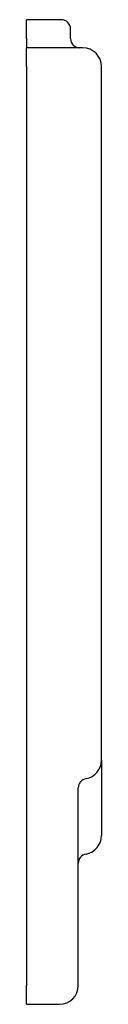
# Model space of a CAD drawing. Header units: millimetres. Extents: x 4423.09 to 4423.13, y 1889.334 to 1889.859.
import ezdxf

# ---------------------------------------------------------------- set-up
doc = ezdxf.new("R2010")
doc.units = ezdxf.units.MM
doc.layers.add('SANINDUSA', color=3, linetype='Continuous')

msp = doc.modelspace()

# ---------------------------------------------------------------- linework, layer by layer
at = {"layer": 'SANINDUSA'}
for p, q in [((4423.108269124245, 1889.858869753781), (4423.089769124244, 1889.858869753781)), ((4423.089769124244, 1889.853869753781), (4423.089769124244, 1889.858869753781)), ((4423.089769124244, 1889.848869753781), (4423.089769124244, 1889.853869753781)), ((4423.113269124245, 1889.848869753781), (4423.113269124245, 1889.853869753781)), ((4423.089769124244, 1889.848869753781), (4423.089769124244, 1889.843869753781)), ((4423.119769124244, 1889.843869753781), (4423.089769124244, 1889.843869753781)), ((4423.089769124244, 1889.833869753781), (4423.089769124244, 1889.843869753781)), ((4423.089769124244, 1889.833869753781), (4423.089769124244, 1889.343869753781)), ((4423.129769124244, 1889.464057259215), (4423.129769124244, 1889.833869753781)), ((4423.129769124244, 1889.464057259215), (4423.129769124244, 1889.423848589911)), ((4423.117369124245, 1889.449284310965), (4423.117369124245, 1889.449286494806)), ((4423.117369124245, 1889.343869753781), (4423.117369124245, 1889.449284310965)), ((4423.089769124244, 1889.333869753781), (4423.089769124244, 1889.343869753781)), ((4423.089769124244, 1889.333869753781), (4423.107369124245, 1889.333869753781))]:
    msp.add_line(p, q, dxfattribs=at)
for centre, radius, start, end in [((4423.108269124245, 1889.853869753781), 0.005, 0, 90), ((4423.118269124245, 1889.848869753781), 0.005, 180, 270), ((4423.119769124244, 1889.833869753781), 0.01, 0, 90), ((4423.119769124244, 1889.464057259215), 0.01, 279.9816829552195, 0), ((4423.122369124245, 1889.449284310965), 0.005, 99.98168295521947, 180), ((4423.11976912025, 1889.423848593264), 0.01000000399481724, 279.9817022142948, 359.9999807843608), ((4423.122369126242, 1889.409075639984), 0.005000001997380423, 99.9817022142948, 179.9999807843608), ((4423.107369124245, 1889.343869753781), 0.01, 270, 0)]:
    msp.add_arc(centre, radius, start, end, dxfattribs=at)

doc.saveas('drawing.dxf')
